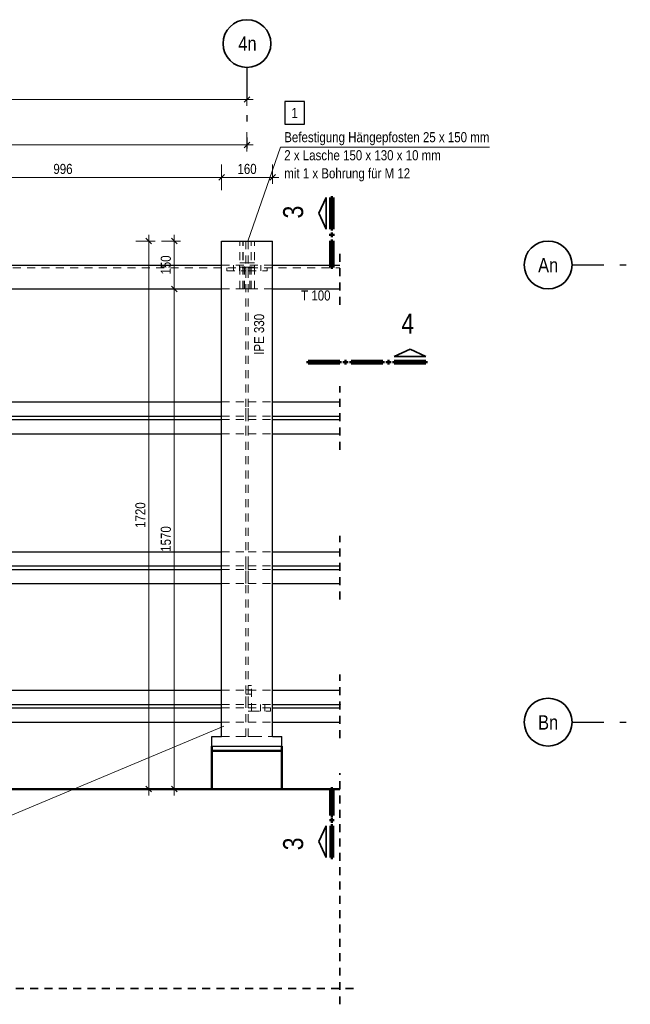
# Model space of a CAD drawing. Header units: millimetres. Extents: x 0 to 96, y -6 to 70.6.
# Tile 94 of 138: x 43.8 to 53.3, y 17.6 to 33. Entities that reach past the tile are written whole.
import ezdxf
from ezdxf.enums import TextEntityAlignment as Align

# ---------------------------------------------------------------- set-up
doc = ezdxf.new("R2010")
doc.units = ezdxf.units.MM
doc.linetypes.add('DASHDOTX2', pattern=[2, 1, -0.5, 0, -0.5])
doc.linetypes.add('HIDDEN', pattern=[0.375, 0.25, -0.125])
doc.layers.add('Achsen', color=7, linetype='Continuous', lineweight=20)
doc.styles.add('Arial Narrow', font='ARIALN.TTF')
doc.dimstyles.new('Arch_Strakon_dimstyle', dxfattribs={"dimtxt": 15.75, "dimasz": 1, "dimexe": 1.25, "dimexo": 0.0625, "dimgap": 1, "dimtad": 0, "dimdec": 3, "dimzin": 12, "dimdsep": 46, "dimtxsty": 'Arial Narrow', "dimblk": 'Arrowhead_Tick', "dimsah": 1, "dimcen": 0, "dimse1": 1, "dimse2": 1, "dimclrd": 6, "dimclrt": 2, "dimazin": 0, "dimtfac": 1, "dimtdec": 4, "dimtmove": 0, "dimatfit": 3, "dimldrblk": 'NONE', "dimfxl": 1, "dimtvp": 1, "dimtolj": 1, "dimtzin": 0, "dimlwd": 13, "dimarcsym": 2})

# ---------------------------------------------------------------- blocks, each defined once
blk = doc.blocks.new('Arrowhead_Tick')
at = {"color": 0, "linetype": 'Continuous', "lineweight": -2}
for p, q in [((0, 20), (0, -10)), ((-1, 0), (0, 0)), ((10, 0), (0, 0))]:
    blk.add_line(p, q, dxfattribs=at)
at = {"color": 2, "linetype": 'Continuous', "lineweight": 35}
blk.add_line((4.4, 4.4), (-4.4, -4.4), dxfattribs=at)
blk = doc.blocks.new('*D204')
at = {"color": 6, "linetype": 'Continuous', "lineweight": 13}
blk.add_line((46.187, 28.818), (46.187, 29.548), dxfattribs=at)
at = {"layer": 'Defpoints', "color": 0}
for p in [(46.187, 29.558), (47.215, 29.558), (47.215, 28.808)]:
    blk.add_point(p, dxfattribs=at)
at = {"color": 6, "lineweight": 13, "xscale": 0.01, "yscale": 0.01, "zscale": 0.01}
for p, rotation in [((46.187, 29.558), 90), ((46.187, 28.808), 270)]:
    blk.add_blockref('Arrowhead_Tick', p, dxfattribs=dict(at, rotation=rotation))
at = {"color": 2, "lineweight": 0, "insert": (46.056, 29.183), "char_height": 0.1575, "attachment_point": 5, "rotation": 90, "style": 'Arial Narrow'}
blk.add_mtext('\\A1;150', dxfattribs=at)
blk = doc.blocks.new('_None')
blk = doc.blocks.new('*D220')
at = {"color": 6, "linetype": 'Continuous', "lineweight": 13}
blk.add_line((26.388, 31.781), (47.318, 31.781), dxfattribs=at)
at = {"layer": 'Defpoints', "color": 0}
for p in [(47.328, 31.781), (26.378, 31.011), (47.328, 31.011)]:
    blk.add_point(p, dxfattribs=at)
at = {"color": 6, "lineweight": 13, "xscale": 0.01, "yscale": 0.01, "zscale": 0.01, "rotation": 180}
blk.add_blockref('Arrowhead_Tick', (26.378, 31.781), dxfattribs=at)
at = {"color": 6, "lineweight": 13, "xscale": 0.01, "yscale": 0.01, "zscale": 0.01}
blk.add_blockref('Arrowhead_Tick', (47.328, 31.781), dxfattribs=at)
at = {"color": 2, "lineweight": 0, "insert": (36.853, 31.911), "char_height": 0.1575, "attachment_point": 5, "style": 'Arial Narrow'}
blk.add_mtext('\\A1;4190', dxfattribs=at)
blk = doc.blocks.new('*D221')
at = {"color": 6, "linetype": 'Continuous', "lineweight": 13}
blk.add_line((35.837, 31.067), (47.318, 31.067), dxfattribs=at)
at = {"layer": 'Defpoints', "color": 0}
for p in [(47.328, 31.067), (47.328, 31.011), (35.827, 29.56)]:
    blk.add_point(p, dxfattribs=at)
at = {"color": 6, "lineweight": 13, "xscale": 0.01, "yscale": 0.01, "zscale": 0.01}
blk.add_blockref('Arrowhead_Tick', (47.328, 31.067), dxfattribs=at)
at = {"color": 6, "lineweight": 13, "xscale": 0.01, "yscale": 0.01, "zscale": 0.01, "rotation": 180}
blk.add_blockref('Arrowhead_Tick', (35.827, 31.067), dxfattribs=at)
at = {"color": 2, "lineweight": 0, "insert": (41.578, 31.198), "char_height": 0.1575, "attachment_point": 5, "style": 'Arial Narrow'}
blk.add_mtext('\\A1;2300', dxfattribs=at)
blk = doc.blocks.new('*D222')
at = {"color": 6, "linetype": 'Continuous', "lineweight": 13}
blk.add_line((34.187, 20.969), (34.187, 29.55), dxfattribs=at)
at = {"layer": 'Defpoints', "color": 0}
for p in [(34.187, 29.56), (35.765, 29.56), (48.789, 20.959)]:
    blk.add_point(p, dxfattribs=at)
at = {"color": 6, "lineweight": 13, "xscale": 0.01, "yscale": 0.01, "zscale": 0.01}
for p, rotation in [((34.187, 29.56), 90), ((34.187, 20.959), 270)]:
    blk.add_blockref('Arrowhead_Tick', p, dxfattribs=dict(at, rotation=rotation))
at = {"color": 2, "lineweight": 0, "insert": (34.056, 25.26), "char_height": 0.1575, "attachment_point": 5, "rotation": 90, "style": 'Arial Narrow'}
blk.add_mtext('\\A1;1720', dxfattribs=at)
blk = doc.blocks.new('*D223')
at = {"color": 6, "linetype": 'Continuous', "lineweight": 13}
blk.add_line((45.787, 20.969), (45.787, 29.548), dxfattribs=at)
at = {"layer": 'Defpoints', "color": 0}
for p in [(45.787, 29.558), (46.93, 29.558), (46.778, 20.959)]:
    blk.add_point(p, dxfattribs=at)
at = {"color": 6, "lineweight": 13, "xscale": 0.01, "yscale": 0.01, "zscale": 0.01}
for p, rotation in [((45.787, 29.558), 90), ((45.787, 20.959), 270)]:
    blk.add_blockref('Arrowhead_Tick', p, dxfattribs=dict(at, rotation=rotation))
at = {"color": 2, "lineweight": 0, "insert": (45.656, 25.258), "char_height": 0.1575, "attachment_point": 5, "rotation": 90, "style": 'Arial Narrow'}
blk.add_mtext('\\A1;1720', dxfattribs=at)
blk = doc.blocks.new('*D247')
at = {"color": 6, "linetype": 'Continuous', "lineweight": 13}
blk.add_line((46.187, 20.969), (46.187, 28.798), dxfattribs=at)
at = {"layer": 'Defpoints', "color": 0}
for p in [(46.187, 28.808), (46.93, 28.808), (46.778, 20.959)]:
    blk.add_point(p, dxfattribs=at)
at = {"color": 6, "lineweight": 13, "xscale": 0.01, "yscale": 0.01, "zscale": 0.01}
for p, rotation in [((46.187, 28.808), 90), ((46.187, 20.959), 270)]:
    blk.add_blockref('Arrowhead_Tick', p, dxfattribs=dict(at, rotation=rotation))
at = {"color": 2, "lineweight": 0, "insert": (46.056, 24.883), "char_height": 0.1575, "attachment_point": 5, "rotation": 90, "style": 'Arial Narrow'}
blk.add_mtext('\\A1;1570', dxfattribs=at)
blk = doc.blocks.new('*D252')
at = {"color": 6, "linetype": 'Continuous', "lineweight": 13}
blk.add_line((41.962, 30.559), (46.92, 30.559), dxfattribs=at)
at = {"layer": 'Defpoints', "color": 0}
for p in [(46.93, 30.559), (46.93, 29.558), (41.952, 29.233)]:
    blk.add_point(p, dxfattribs=at)
at = {"color": 6, "lineweight": 13, "xscale": 0.01, "yscale": 0.01, "zscale": 0.01}
blk.add_blockref('Arrowhead_Tick', (46.93, 30.559), dxfattribs=at)
at = {"color": 6, "lineweight": 13, "xscale": 0.01, "yscale": 0.01, "zscale": 0.01, "rotation": 180}
blk.add_blockref('Arrowhead_Tick', (41.952, 30.559), dxfattribs=at)
at = {"color": 2, "lineweight": 0, "insert": (44.441, 30.69), "char_height": 0.1575, "attachment_point": 5, "style": 'Arial Narrow'}
blk.add_mtext('\\A1;996', dxfattribs=at)
blk = doc.blocks.new('*D253')
at = {"color": 6, "linetype": 'Continuous', "lineweight": 13}
blk.add_line((46.94, 30.559), (47.72, 30.559), dxfattribs=at)
at = {"layer": 'Defpoints', "color": 0}
for p in [(47.73, 30.559), (46.93, 29.558), (47.73, 29.558)]:
    blk.add_point(p, dxfattribs=at)
at = {"color": 6, "lineweight": 13, "xscale": 0.01, "yscale": 0.01, "zscale": 0.01}
blk.add_blockref('Arrowhead_Tick', (47.73, 30.559), dxfattribs=at)
at = {"color": 6, "lineweight": 13, "xscale": 0.01, "yscale": 0.01, "zscale": 0.01, "rotation": 180}
blk.add_blockref('Arrowhead_Tick', (46.93, 30.559), dxfattribs=at)
at = {"color": 2, "lineweight": 0, "insert": (47.33, 30.69), "char_height": 0.1575, "attachment_point": 5, "style": 'Arial Narrow'}
blk.add_mtext('\\A1;160', dxfattribs=at)

msp = doc.modelspace()

# ---------------------------------------------------------------- linework, layer by layer
at = {"color": 5, "linetype": 'Continuous', "lineweight": 18}
for p, q in [((47.8562216, 31.0299628), (47.3445614, 29.5566876)), ((51.1361578, 31.0299628), (47.8562216, 31.0299628)), ((42.5390062, 20.0891687), (46.963433, 21.9438527))]:
    msp.add_line(p, q, dxfattribs=at)
at = {"color": 2, "linetype": 'Continuous', "lineweight": 35}
for p, q in [((48.4569033, 29.9953663), (48.5694026, 30.2428696)), ((48.5694026, 30.2428696), (48.5694026, 29.7478688)), ((48.5694026, 29.7478688), (48.4569033, 29.9953663)), ((49.6399445, 27.747374), (49.887442, 27.8598733)), ((49.887442, 27.8598733), (50.1349453, 27.747374)), ((50.1349453, 27.747374), (49.6399445, 27.747374)), ((48.569393, 20.3807849), (48.4568938, 20.1332816)), ((48.569393, 19.8857897), (48.569393, 20.3807849)), ((48.4568938, 20.1332816), (48.569393, 19.8857897))]:
    msp.add_line(p, q, dxfattribs=at)
at = {"color": 1, "linetype": 'Continuous', "lineweight": 70}
for p, q in [((48.6444033, 29.7478688), (48.6444033, 30.2428696)), ((48.6444033, 30.2428696), (48.6743983, 30.2428696)), ((48.6743983, 30.2428696), (48.6743983, 29.7478688)), ((48.6743983, 29.7478688), (48.6444033, 29.7478688)), ((48.6444033, 29.6428692), (48.6444033, 29.672868)), ((48.6444033, 29.672868), (48.6743983, 29.672868)), ((48.6743983, 29.672868), (48.6743983, 29.6428692)), ((48.6743983, 29.6428692), (48.6444033, 29.6428692)), ((48.2899441, 27.6423783), (48.2899441, 27.6723733)), ((48.2899441, 27.6723733), (48.7849449, 27.6723733)), ((48.7849449, 27.6723733), (48.7849449, 27.6423783)), ((48.8599438, 27.6423783), (48.8599438, 27.6723733)), ((48.8599438, 27.6723733), (48.8899445, 27.6723733)), ((48.8899445, 27.6723733), (48.8899445, 27.6423783)), ((48.9649433, 27.6423783), (48.9649433, 27.6723733)), ((48.9649433, 27.6723733), (49.4599442, 27.6723733)), ((49.4599442, 27.6723733), (49.4599442, 27.6423783)), ((49.5349449, 27.6423783), (49.5349449, 27.6723733)), ((49.5349449, 27.6723733), (49.5649437, 27.6723733)), ((49.5649437, 27.6723733), (49.5649437, 27.6423783)), ((49.6399445, 27.6423783), (49.6399445, 27.6723733)), ((49.6399445, 27.6723733), (50.1349453, 27.6723733)), ((50.1349453, 27.6723733), (50.1349453, 27.6423783)), ((48.7849449, 27.6423783), (48.2899441, 27.6423783)), ((48.8899445, 27.6423783), (48.8599438, 27.6423783)), ((49.4599442, 27.6423783), (48.9649433, 27.6423783)), ((49.5649437, 27.6423783), (49.5349449, 27.6423783)), ((50.1349453, 27.6423783), (49.6399445, 27.6423783)), ((48.6743983, 20.4857901), (48.6443938, 20.4857901)), ((48.6443938, 20.4857901), (48.6443938, 20.4557837)), ((48.6443938, 20.4557837), (48.6743983, 20.4557837)), ((48.6743983, 20.4557837), (48.6743983, 20.4857901)), ((48.6743983, 20.3807849), (48.6443938, 20.3807849)), ((48.6443938, 20.3807849), (48.6443938, 19.8857897)), ((48.6743983, 19.8857897), (48.6743983, 20.3807849)), ((48.6443938, 19.8857897), (48.6743983, 19.8857897))]:
    msp.add_line(p, q, dxfattribs=at)
at = {"color": 6, "linetype": 'HIDDEN', "lineweight": 13, "ltscale": 0.5}
for p, q in [((47.2152574, 28.8079893), (47.2152574, 29.5579893)), ((47.2652574, 28.8079893), (47.2652574, 29.5579893)), ((47.2677574, 28.8079893), (47.2677574, 29.5579893)), ((47.3115074, 21.7837386), (47.3115074, 29.5579893)), ((47.3490074, 21.7837386), (47.3490074, 29.5579893)), ((47.3927574, 28.8079893), (47.3927574, 29.5579893)), ((47.3952574, 28.8079893), (47.3952574, 29.5579893)), ((47.4452574, 28.8079893), (47.4452574, 29.5579893)), ((47.2152574, 29.2154893), (47.2652574, 29.2154893)), ((47.2677574, 29.2154893), (47.3927574, 29.2154893)), ((47.3952574, 29.2154893), (47.4452574, 29.2154893)), ((36.0022905, 29.1404893), (47.2875074, 29.1404893)), ((46.9302574, 29.1829893), (47.2875074, 29.1829893)), ((47.0125074, 29.0904893), (47.0125074, 29.1404893)), ((47.0125074, 29.0904893), (47.3125074, 29.0904893)), ((47.1150074, 29.1404893), (47.1150074, 29.1829893)), ((47.1150074, 29.0904893), (47.1150074, 29.1404893)), ((47.2100074, 29.1404893), (47.2100074, 29.1829893)), ((47.2100074, 29.0904893), (47.2100074, 29.1404893)), ((47.2152574, 29.1504893), (47.2652574, 29.1504893)), ((47.2677574, 29.1504893), (47.3927574, 29.1504893)), ((47.2875074, 28.8079893), (47.2875074, 29.1829893)), ((47.2875074, 29.1404893), (47.3125074, 29.1404893)), ((47.3125074, 29.0904893), (47.3125074, 29.1404893)), ((47.3470422, 29.1404893), (47.3730074, 29.1404893)), ((47.3470422, 29.0904893), (47.3470422, 29.1404893)), ((47.3470422, 29.0904893), (47.6470422, 29.0904893)), ((47.3730074, 29.1829893), (47.7302574, 29.1829893)), ((47.3730074, 28.8079893), (47.3730074, 29.1829893)), ((47.3730074, 29.1404893), (48.788616, 29.1404893)), ((47.3952574, 29.1504893), (47.4452574, 29.1504893)), ((47.4495422, 29.1404893), (47.4495422, 29.1829893)), ((47.4495422, 29.0904893), (47.4495422, 29.1404893)), ((47.5445422, 29.1404893), (47.5445422, 29.1829893)), ((47.5445422, 29.0904893), (47.5445422, 29.1404893)), ((47.6470422, 29.0904893), (47.6470422, 29.1404893)), ((46.9302574, 28.8079893), (47.2875074, 28.8079893)), ((47.2875074, 28.8079893), (47.3730074, 28.8079893)), ((47.3730074, 28.8079893), (47.7302574, 28.8079893)), ((46.9302574, 27.0337386), (47.3125074, 27.0337386)), ((47.3125074, 26.8112386), (47.3125074, 27.0337386)), ((47.3480074, 27.0337386), (47.7302574, 27.0337386)), ((47.3480074, 26.8112386), (47.3480074, 27.0337386)), ((46.9302574, 26.8112386), (47.3125074, 26.8112386)), ((46.9302574, 26.7562386), (47.3125074, 26.7562386)), ((47.3125074, 26.7562386), (47.3125074, 26.8112386)), ((47.3125074, 26.5337386), (47.3125074, 26.7562386)), ((47.3480074, 26.8112386), (47.7302574, 26.8112386)), ((47.3480074, 26.7562386), (47.3480074, 26.8112386)), ((47.3480074, 26.7562386), (47.7302574, 26.7562386)), ((47.3480074, 26.5337386), (47.3480074, 26.7562386)), ((46.9302574, 26.5337386), (47.3125074, 26.5337386)), ((47.3480074, 26.5337386), (47.7302574, 26.5337386)), ((46.9302574, 24.6837386), (47.3125074, 24.6837386)), ((47.3125074, 24.4612386), (47.3125074, 24.6837386)), ((47.3480074, 24.6837386), (47.7302574, 24.6837386)), ((47.3480074, 24.4612386), (47.3480074, 24.6837386)), ((46.9302574, 24.4612386), (47.3125074, 24.4612386)), ((47.3125074, 24.4062386), (47.3125074, 24.4612386)), ((47.3480074, 24.4612386), (47.7302574, 24.4612386)), ((47.3480074, 24.4062386), (47.3480074, 24.4612386)), ((46.9302574, 24.4062386), (47.3125074, 24.4062386)), ((47.3125074, 24.1837386), (47.3125074, 24.4062386)), ((47.3480074, 24.4062386), (47.7302574, 24.4062386)), ((47.3480074, 24.1837386), (47.3480074, 24.4062386)), ((46.9302574, 24.1837386), (47.3125074, 24.1837386)), ((47.3480074, 24.1837386), (47.7302574, 24.1837386)), ((47.3490074, 22.5812386), (47.3990074, 22.5812386)), ((47.3990074, 22.1812386), (47.3990074, 22.5812386)), ((46.9302574, 22.5087386), (47.3125074, 22.5087386)), ((47.3115074, 22.5137386), (47.3490074, 22.5137386)), ((47.3115074, 22.4487386), (47.3490074, 22.4487386)), ((47.3125074, 22.2862386), (47.3125074, 22.5087386)), ((47.3480074, 22.5087386), (47.7302574, 22.5087386)), ((47.3480074, 22.2862386), (47.3480074, 22.5087386)), ((47.3490074, 22.5137386), (47.3990074, 22.5137386)), ((47.3490074, 22.4487386), (47.3990074, 22.4487386)), ((46.9302574, 22.2863835), (47.3125074, 22.2863853)), ((47.3125074, 22.2312386), (47.3125074, 22.2862386)), ((47.3480074, 22.2863855), (47.7302574, 22.2863873)), ((47.3480074, 22.2312386), (47.3480074, 22.2862386)), ((47.5415074, 22.2312386), (47.5415074, 22.2862386)), ((47.6065074, 22.2312386), (47.6065074, 22.2862386)), ((46.9302574, 22.2312386), (47.3125074, 22.2312386)), ((47.3125074, 22.0087386), (47.3125074, 22.2312386)), ((47.3480074, 22.2312386), (47.7302574, 22.2312386)), ((47.3480074, 22.0087386), (47.3480074, 22.2312386)), ((47.3490074, 22.1813855), (47.3990074, 22.1813858)), ((47.3990074, 22.1813858), (47.6990074, 22.1813872)), ((47.5415074, 22.1812386), (47.5415074, 22.2312386)), ((47.6065074, 22.1812386), (47.6065074, 22.2312386)), ((47.6990074, 22.1812386), (47.6990074, 22.2312386)), ((46.9302574, 22.0087386), (47.3125074, 22.0087386)), ((47.3480074, 22.0087386), (47.7302574, 22.0087386)), ((46.9302574, 21.7837386), (47.2215074, 21.7837386)), ((47.2215074, 21.7837386), (47.2493189, 21.7837386)), ((47.2493189, 21.7837386), (47.2744081, 21.7837386)), ((47.2744081, 21.7837386), (47.2943189, 21.7837386)), ((47.2943189, 21.7837386), (47.3071025, 21.7837386)), ((47.3071025, 21.7837386), (47.3115074, 21.7837386)), ((47.3490074, 21.7837386), (47.3534123, 21.7837386)), ((47.3534123, 21.7837386), (47.3661959, 21.7837386)), ((47.3661959, 21.7837386), (47.3861067, 21.7837386)), ((47.3861067, 21.7837386), (47.4111959, 21.7837386)), ((47.4111959, 21.7837386), (47.4390074, 21.7837386)), ((47.4390074, 21.7837386), (47.7302574, 21.7837386))]:
    msp.add_line(p, q, dxfattribs=at)
at = {"color": 2, "linetype": 'HIDDEN', "lineweight": 35, "ltscale": 0.5}
for p, q in [((48.788616, 28.5579893), (48.788616, 29.4329893)), ((48.788616, 26.2837386), (48.788616, 27.2837386)), ((48.788616, 23.9337386), (48.788616, 24.9337386)), ((48.788616, 21.7587386), (48.788616, 22.7587386)), ((48.788616, 17.580412), (48.788616, 21.2087386)), ((23.2262242, 17.830412), (49.038616, 17.830412))]:
    msp.add_line(p, q, dxfattribs=at)
at = {"color": 3, "linetype": 'DASHDOTX2', "lineweight": 25, "ltscale": 0.5}
for p, q in [((52.430357, 29.1836808), (59.3822368, 29.1836808)), ((52.430357, 22.0086808), (59.3822368, 22.0086808))]:
    msp.add_line(p, q, dxfattribs=at)
at = {"color": 2, "linetype": 'Continuous', "lineweight": 35}
for centre in [(52.055357, 29.1836808), (52.055357, 22.0086808)]:
    msp.add_circle(centre, 0.375, dxfattribs=at)
at = {"color": 9, "linetype": 'Continuous', "lineweight": 0}
msp.add_circle((48.788616, 22.2862386), 0.00555, dxfattribs=at)
at = {"layer": 'Achsen', "color": 3, "linetype": 'DASHDOTX2', "lineweight": 25, "ltscale": 0.5}
msp.add_line((47.3282071, 32.2830483), (47.3282071, 31.0112837), dxfattribs=at)
at = {"layer": 'Achsen', "color": 3, "linetype": 'Continuous', "lineweight": 25}
for p, q in [((48.2296221, 31.7484265), (47.9251557, 31.7484265)), ((47.9251557, 31.7484265), (47.9251557, 31.3909265)), ((48.2296221, 31.3909265), (48.2296221, 31.7484265)), ((47.9251557, 31.3909265), (48.2296221, 31.3909265)), ((46.9302574, 29.5579893), (47.7302574, 29.5579893)), ((46.9302574, 21.7837386), (46.9302574, 29.5579893)), ((47.7302574, 21.7837386), (47.7302574, 29.5579893)), ((36.0022905, 29.1829893), (46.9302574, 29.1829893)), ((47.7302574, 29.1829893), (48.788616, 29.1829893)), ((36.2272905, 28.8079893), (46.9302574, 28.8079893)), ((47.7302574, 28.8079893), (48.788616, 28.8079893)), ((36.2272905, 27.0337386), (46.9302574, 27.0337386)), ((47.7302574, 27.0337386), (48.788616, 27.0337386)), ((36.2272905, 26.8112386), (46.9302574, 26.8112386)), ((36.2272905, 26.7562386), (46.9302574, 26.7562386)), ((47.7302574, 26.8112386), (48.788616, 26.8112386)), ((47.7302574, 26.7562386), (48.788616, 26.7562386)), ((36.2272905, 26.5337386), (46.9302574, 26.5337386)), ((47.7302574, 26.5337386), (48.788616, 26.5337386)), ((36.2272905, 24.6837386), (46.9302574, 24.6837386)), ((47.7302574, 24.6837386), (48.788616, 24.6837386)), ((36.2272905, 24.4612386), (46.9302574, 24.4612386)), ((47.7302574, 24.4612386), (48.788616, 24.4612386)), ((36.2272905, 24.4062386), (46.9302574, 24.4062386)), ((47.7302574, 24.4062386), (48.788616, 24.4062386)), ((36.2272905, 24.1837386), (46.9302574, 24.1837386)), ((47.7302574, 24.1837386), (48.788616, 24.1837386)), ((36.2272905, 22.5087386), (46.9302574, 22.5087386)), ((47.7302574, 22.5087386), (48.788616, 22.5087386)), ((36.2272905, 22.2863333), (46.9302574, 22.2863835)), ((47.7302574, 22.2863873), (48.788616, 22.2863922)), ((36.2272905, 22.2312386), (46.9302574, 22.2312386)), ((47.7302574, 22.2312386), (48.788616, 22.2312386)), ((36.2272905, 22.0087386), (46.9302574, 22.0087386)), ((47.7302574, 22.0087386), (48.788616, 22.0087386)), ((46.7784405, 21.7837386), (46.9302574, 21.7837386)), ((46.7784405, 21.6337386), (46.7784405, 21.7837386)), ((46.7784405, 21.6336942), (47.8784405, 21.6336895)), ((47.7302574, 21.7837386), (47.8784405, 21.7837386)), ((47.8784405, 21.6337386), (47.8784405, 21.7837386))]:
    msp.add_line(p, q, dxfattribs=at)
at = {"layer": 'Achsen', "color": 1, "linetype": 'Continuous', "lineweight": 70}
for p, q in [((48.6444033, 29.1447024), (48.6444033, 29.5647024)), ((48.6444033, 29.5647024), (48.6744033, 29.5647024)), ((48.6744033, 29.5647024), (48.6744033, 29.1447024)), ((48.6744033, 29.1447024), (48.6444033, 29.1447024)), ((48.6443938, 20.5454882), (48.6443938, 20.9654882)), ((48.6443938, 20.9654882), (48.6743938, 20.9654882)), ((48.6743938, 20.9654882), (48.6743938, 20.5454882)), ((48.6743938, 20.5454882), (48.6443938, 20.5454882))]:
    msp.add_line(p, q, dxfattribs=at)
at = {"layer": 'Achsen', "color": 4, "linetype": 'Continuous', "lineweight": 50}
for p, q in [((46.7784405, 21.5587386), (46.7784405, 21.6337386)), ((47.8784405, 21.5587386), (47.8784405, 21.6337386)), ((46.7784405, 21.5587386), (47.8784405, 21.5587386)), ((46.7784405, 20.9587386), (46.7784405, 21.5587386)), ((47.8784405, 20.9587386), (47.8784405, 21.5587386)), ((26.5762209, 20.9587386), (48.788616, 20.9587386))]:
    msp.add_line(p, q, dxfattribs=at)
at = {"layer": 'Achsen', "color": 2, "linetype": 'Continuous', "lineweight": 35}
msp.add_circle((47.3282071, 32.6580483), 0.375, dxfattribs=at)

# ---------------------------------------------------------------- texts
at = {"color": 2, "lineweight": 35, "style": 'Arial Narrow'}
for s, p in [('Befestigung Hängepfosten 25 x 150 mm', (47.9137462, 31.1104973)), ('2 x Lasche 150 x 130 x 10 mm', (47.9137462, 30.8269973)), ('mit 1 x Bohrung für M 12', (47.9137462, 30.5434973)), ('T 100', (48.178666, 28.6261118))]:
    msp.add_text(s, height=0.1575, dxfattribs=at).set_placement(p)
at = {"color": 1, "lineweight": 70, "style": 'Arial Narrow'}
for p in [(48.2105766, 29.9136199), (48.2105766, 19.9970904)]:
    msp.add_text('3', height=0.315, rotation=90, dxfattribs=at).set_placement(p)
at = {"color": 4, "lineweight": 50, "style": 'Arial Narrow'}
for s, p in [('An', (52.055357, 29.1795436)), ('Bn', (52.055357, 22.0045436))]:
    msp.add_text(s, height=0.225, dxfattribs=at).set_placement(p, align=Align.MIDDLE_CENTER)
at = {"color": 2, "lineweight": 35, "style": 'Arial Narrow'}
msp.add_text('IPE 330', height=0.1575, rotation=90, dxfattribs=at).set_placement((47.5974727, 27.7740605))
at = {"color": 1, "lineweight": 70, "style": 'Arial Narrow'}
msp.add_text('4', height=0.315, dxfattribs=at).set_placement((49.7512509, 28.1061904))
at = {"layer": 'Achsen', "color": 4, "lineweight": 50, "style": 'Arial Narrow'}
msp.add_text('4n', height=0.225, dxfattribs=at).set_placement((47.3362071, 32.6580483), align=Align.MIDDLE_CENTER)
at = {"layer": 'Achsen', "color": 2, "lineweight": 35, "style": 'Arial Narrow'}
msp.add_text('1', height=0.1575, dxfattribs=at).set_placement((48.0251557, 31.4909265))

# ---------------------------------------------------------------- dimensions: what is measured, and where the dimension line sits
at = {"lineweight": 0}
for base, p1, p2, text, picture, middle in [((47.3282071, 31.7809089), (26.3782071, 31.0112837), (47.3282071, 31.0112837), '4190', '*D220', (36.8532071, 31.7809089)), ((47.3282071, 31.0671326), (35.8272905, 29.5604893), (47.3282071, 31.0112837), '2300', '*D221', (41.5777488, 31.0671326)), ((46.9302574, 30.5591067), (41.9522574, 29.2329893), (46.9302574, 29.5579893), '996', '*D252', (44.4412574, 30.5591067)), ((47.7302574, 30.5591067), (46.9302574, 29.5579893), (47.7302574, 29.5579893), '160', '*D253', (47.3302574, 30.5591067))]:
    dim = msp.add_linear_dim(base=base, p1=p1, p2=p2, text=text, dimstyle='Arch_Strakon_dimstyle', override={"dimscale": 0.01, "dimtxt": 15.75, "dimasz": 1, "dimgap": 5, "dimtad": 1, "dimjust": 0, "dimtih": 0, "dimtoh": 0, "dimdec": 3, "dimdsep": 46, "dimtxsty": 'Arial Narrow', "dimclrd": 6, "dimclrt": 2, "dimtix": 1, "dimtofl": 255, "dimtmove": 0, "dimatfit": 2, "dimfxl": 0, "dimfxlon": 0, "dimtvp": 31.746032, "dimlwd": 13}, dxfattribs=at)
    dim.commit()
    dim.dimension.update_dxf_attribs({"geometry": picture, "text_midpoint": middle, "dimtype": 160})
for base, p1, p2, text, picture, middle in [((34.1866872, 29.5604893), (48.788616, 20.9587386), (35.7647905, 29.5604893), '1720', '*D222', (34.1866872, 25.2596139)), ((45.7866872, 29.5579893), (46.7784405, 20.9587386), (46.9302574, 29.5579893), '1720', '*D223', (45.7866872, 25.2583639)), ((46.1866872, 29.5579893), (47.2152574, 28.8079893), (47.2152574, 29.5579893), '150', '*D204', (46.1866872, 29.1829893)), ((46.1866872, 28.8079893), (46.7784405, 20.9587386), (46.9302574, 28.8079893), '1570', '*D247', (46.1866872, 24.8833639))]:
    dim = msp.add_linear_dim(base=base, p1=p1, p2=p2, angle=90, text=text, dimstyle='Arch_Strakon_dimstyle', override={"dimscale": 0.01, "dimtxt": 15.75, "dimasz": 1, "dimgap": 5, "dimtad": 1, "dimjust": 0, "dimtih": 0, "dimtoh": 0, "dimdec": 3, "dimdsep": 46, "dimtxsty": 'Arial Narrow', "dimclrd": 6, "dimclrt": 2, "dimtix": 1, "dimtofl": 255, "dimtmove": 0, "dimatfit": 2, "dimfxl": 0, "dimfxlon": 0, "dimtvp": 31.746032, "dimlwd": 13}, dxfattribs=at)
    dim.commit()
    dim.dimension.update_dxf_attribs({"geometry": picture, "text_midpoint": middle, "dimtype": 160})

doc.saveas('drawing.dxf')
